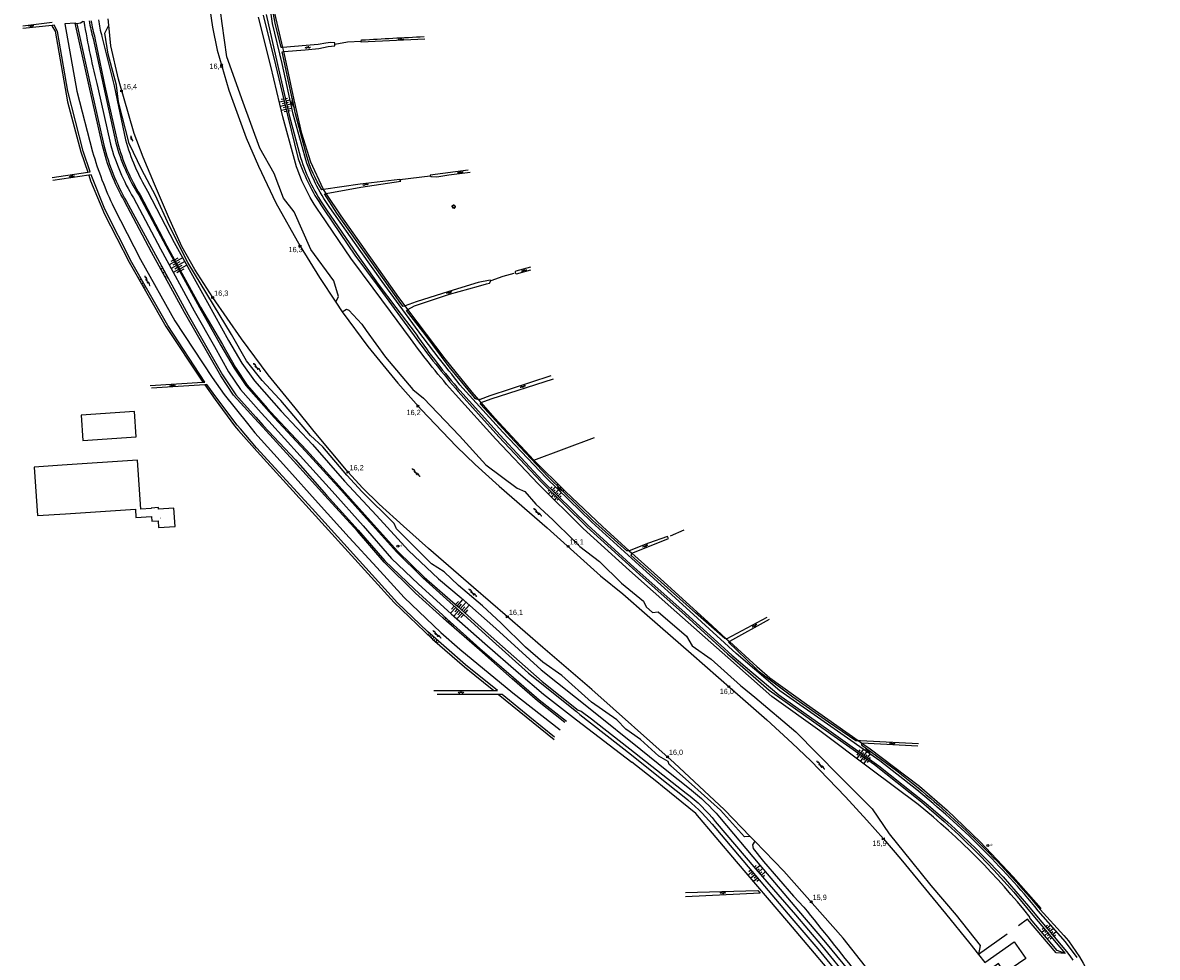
# Model space of a CAD drawing. Header units: millimetres. Extents: x 149344 to 154519, y 463794 to 476271.
# Tile 68 of 70: x 150489 to 151026, y 474443 to 474885. Entities that reach past the tile are written whole.
import ezdxf

# ---------------------------------------------------------------- set-up
doc = ezdxf.new("R2010")
doc.units = ezdxf.units.MM
doc.header["$LTSCALE"] = 4
doc.layers.get('0').update_dxf_attribs({"color": 252, "linetype": 'CONTINUOUS'})
for name, color, linetype in [('Gebouw', 252, 'CONTINUOUS'), ('Huisnummer', 252, 'CONTINUOUS'), ('Kilometrering', 252, 'CONTINUOUS'), ('symbool talud', 252, 'CONTINUOUS'), ('symbool water', 252, 'CONTINUOUS'), ('Topografie', 252, 'CONTINUOUS')]:
    doc.layers.add(name, color=color, linetype=linetype)
doc.styles.add('ISO', font='ISO')
doc.styles.add('rtw_iso', font='iso-rtw.shx')

# ---------------------------------------------------------------- blocks, each defined once
blk = doc.blocks.new('water6')
at = {"linetype": 'Continuous'}
for centre, start, end in [((0.16, 1.47), 129.7446, 230.2554), ((-0.47, 2.22), 309.7446, 50.2554), ((-0.47, 0.72), 309.7446, 50.2554), ((0.49, 0), 129.7446, 230.2554), ((-0.14, 0.75), 309.7446, 50.2554), ((0.16, -1.51), 129.7446, 230.2554), ((-0.47, -0.76), 309.7446, 50.2554), ((-0.47, -2.26), 309.7446, 50.2554), ((-0.14, -0.75), 309.7446, 50.2554)]:
    blk.add_arc(centre, 0.488, start, end, dxfattribs=at)
blk = doc.blocks.new('talud')
for p, q in [((0, 0.75), (0.5, 0.75)), ((0, 0.5), (1, 0.5)), ((0, 0.25), (0.5, 0.25)), ((0, 0), (1, 0)), ((0, -0.25), (0.5, -0.25)), ((0, -0.5), (1, -0.5)), ((0, -0.75), (0.5, -0.75))]:
    blk.add_line(p, q)
blk = doc.blocks.new('water4')
at = {"linetype": 'Continuous'}
for centre, start, end in [((-0.01, 0.75), 129.7446, 230.2554), ((-0.32, 1.12), 309.7446, 50.2554), ((-0.32, 0.37), 309.7446, 50.2554), ((0.32, 0.01), 129.7446, 230.2554), ((0, 0.38), 309.7446, 50.2554), ((-0.01, -0.74), 129.7446, 230.2554), ((-0.32, -0.37), 309.7446, 50.2554), ((-0.32, -1.12), 309.7446, 50.2554), ((0, -0.37), 309.7446, 50.2554)]:
    blk.add_arc(centre, 0.244, start, end, dxfattribs=at)
blk = doc.blocks.new('lichtmast')
for p, q in [((-0.6, 0), (-1, 0)), ((-0.71, 0.71), (-0.42, 0.42)), ((0, 0.6), (0, 1)), ((0.42, 0.42), (0.71, 0.71)), ((0.6, 0), (1, 0)), ((-0.42, -0.42), (-0.71, -0.71)), ((0, -0.6), (0, -1)), ((0.42, -0.42), (0.71, -0.71))]:
    blk.add_line(p, q)
blk.add_circle((0, 0), 0.6)
blk = doc.blocks.new('peilbuis')
at = {"color": 0}
blk.add_circle((0, 0), 0.45, dxfattribs=at)
at = {"style": 'ISO'}
blk.add_attdef('PEILBUIS', (0.7, 0), '', height=0.9, dxfattribs=at)
blk = doc.blocks.new('kilometerpaal')
for p, q in [((-0.44, 0.44), (0.44, -0.44)), ((-0.44, -0.44), (-0.44, 0.44)), ((0.44, 0.44), (-0.44, -0.44)), ((0.44, -0.44), (0.44, 0.44))]:
    blk.add_line(p, q)
at = {"style": 'rtw_iso'}
blk.add_attdef('KILOMETERPAAL', (0.59, 0.87), '', height=2.5, dxfattribs=at)

msp = doc.modelspace()

# ---------------------------------------------------------------- linework, layer by layer
at = {"layer": 'Gebouw'}
for points in [[(150517.71, 474687.66), (150542.96, 474689.36), (150542.15, 474701.34), (150516.9, 474699.64), (150517.71, 474687.66)], [(150508.04, 474675.97), (150494.72, 474675.08), (150496.25, 474652.12), (150509.57, 474653.01)], [(150561.4, 474646.97), (150560.82, 474655.65), (150553.55, 474655.17), (150553.5, 474655.91), (150550, 474655.68), (150550.01, 474655.57), (150545.21, 474655.25), (150543.67, 474678.34), (150508.04, 474675.97)], [(150509.57, 474653.01), (150542.61, 474655.22), (150542.88, 474651.27), (150550.25, 474651.76), (150550.4, 474649.45), (150553.4, 474649.65), (150553.61, 474646.45), (150561.4, 474646.97)]]:
    msp.add_lwpolyline(points, dxfattribs=at)
at = {"layer": 'Topografie'}
msp.add_line((150714.27, 474567.67), (150740.76, 474546.24), dxfattribs=at)
for points in [[(150612.37, 474873.57), (150611.63, 474873.51), (150608.67, 474885.15), (150606.1, 474899.77), (150605.92, 474914.24), (150607.17, 474930.58), (150610.29, 474946.44), (150611.46, 474950.9), (150615.7, 474967.03), (150622.04, 474987.51), (150626.19, 475001.14), (150626.93, 475001.21)], [(150637.4, 474753.06), (150638.71, 474755.75), (150636.48, 474763.27), (150625.62, 474778.1), (150617.69, 474795.82), (150612.63, 474802.34), (150608.18, 474813.93), (150601.46, 474825.98), (150593.66, 474847.62), (150585.92, 474869.18), (150583.65, 474884.99), (150582.02, 474897.11), (150579.97, 474902.09), (150579.4, 474912.98), (150578.93, 474931.5), (150578.74, 474948.48), (150578.09, 474953.71), (150577.98, 474954.56), (150575.15, 474955.16)], [(150489.29, 474883.89), (150503.18, 474885.5)], [(150503.21, 474884), (150489.29, 474882.61)], [(150520.05, 474814.65), (150521.25, 474814.83), (150517.93, 474824.58), (150510.72, 474852.99), (150505.8, 474881.08), (150504.12, 474884.09), (150503.21, 474884)], [(150503.21, 474884), (150503.22, 474883.54), (150504.72, 474881.29), (150510.44, 474847.93), (150516.86, 474824.2), (150520.05, 474814.65)], [(150514.85, 474884.81), (150514.13, 474885.15)], [(150517.86, 474885.96), (150516.6, 474885.15), (150514.85, 474884.81)], [(150833.46, 474500.32), (150830.68, 474500.1), (150819.41, 474512.79), (150805.63, 474525.14), (150795.86, 474533.77), (150795.11, 474534.45), (150794.68, 474535.76), (150790.23, 474538.37), (150781.61, 474546.27), (150774.58, 474551.13), (150770.37, 474555.48), (150758.36, 474563.87), (150744.36, 474576.54), (150735.31, 474582.87), (150727.11, 474589.87), (150715.6, 474601.25), (150706.73, 474609.43), (150695.43, 474619.07), (150688.63, 474625.46), (150682.64, 474629.27), (150666.05, 474645.89), (150664.96, 474648.34), (150649.85, 474663.34), (150642.67, 474671.24), (150631.3, 474684.7), (150625.47, 474690.03), (150611.39, 474706.61), (150610.62, 474707.43), (150602.5, 474716.05), (150595.15, 474725.41), (150588.01, 474737.76), (150579.56, 474751.92), (150567.35, 474771.8), (150558.65, 474789.4), (150552.19, 474803.54), (150545.71, 474815.68), (150539.6, 474828.2), (150534.55, 474847.84), (150533.69, 474855.81), (150529.8, 474870.42), (150528.11, 474880.36), (150530, 474884.23)], [(150636.91, 474875.14), (150636.89, 474875.82), (150634.93, 474875.89), (150632.62, 474875.64), (150629.09, 474875.06), (150623.32, 474874.48), (150612.37, 474873.57)], [(150612.82, 474871.63), (150622.87, 474872.51), (150629.44, 474873.13), (150633.85, 474874.11), (150636.94, 474874.43), (150636.91, 474875.14)], [(150679.51, 474877.53), (150649.41, 474876.08), (150649.46, 474876.58)], [(150503.24, 474812.13), (150520.05, 474814.65)], [(150700.05, 474815.6), (150682.12, 474813.26), (150682.03, 474812.92)], [(150682.03, 474812.92), (150682.52, 474812.51), (150685.24, 474812.45), (150690.88, 474813.34), (150700.91, 474814.62)], [(150520.56, 474813.12), (150503.58, 474810.64)], [(150574.54, 474715.29), (150575.44, 474715.34), (150557.89, 474742.04), (150540.99, 474771.89), (150528.21, 474797.03), (150521.63, 474813.28), (150520.56, 474813.12)], [(150520.56, 474813.12), (150521.42, 474810.53), (150527.93, 474794.78), (150539.58, 474771.96), (150557.03, 474741.62), (150574.54, 474715.29)], [(150667.65, 474811.17), (150648.91, 474809.01), (150631.61, 474806.45)], [(150632.86, 474804.56), (150649.28, 474807.59), (150668.13, 474810.34), (150667.65, 474811.17)], [(150670.21, 474751.34), (150669.24, 474750.99), (150668.14, 474752.53), (150660.23, 474763.7), (150650.18, 474777.79), (150637.84, 474795.19), (150632.12, 474804.42), (150632.86, 474804.56)], [(150710.77, 474763.16), (150710.4, 474763.59), (150704.69, 474762.35), (150690.9, 474758.17), (150675.44, 474753.19), (150670.21, 474751.34)], [(150671.55, 474749.57), (150674.65, 474751.34), (150691.2, 474756.85), (150704.89, 474760.65), (150708.75, 474761.75), (150710.06, 474762.11), (150710.77, 474763.16)], [(150640.36, 474748.56), (150642.52, 474749.84), (150643.57, 474749.35), (150649.74, 474742.67), (150651.83, 474739.74), (150660.91, 474727.02), (150673.88, 474711.73), (150678.85, 474707.7), (150695.97, 474689.91), (150708.45, 474676.15), (150723.19, 474665.11), (150726.77, 474663.61), (150732.06, 474657.49), (150740.08, 474650.2), (150749.67, 474640.65), (150752.83, 474637.46), (150762.09, 474630.46), (150772.61, 474620.11), (150782.89, 474611.61), (150784.29, 474609), (150787.18, 474606.25), (150789.84, 474606.68), (150803.36, 474595.05), (150805.97, 474590.45), (150814.98, 474584.25), (150828.79, 474571.77), (150829.57, 474571.07), (150835.68, 474566.3), (150854.99, 474549.79), (150875.43, 474529.12), (150891.17, 474513.42), (150899.12, 474501.58), (150909.79, 474488.52), (150918.89, 474477.09), (150930.81, 474463.13), (150942.24, 474448.78), (150941.39, 474444.49)], [(150549.59, 474713.74), (150574.54, 474715.29)], [(150575.4, 474714.04), (150550.23, 474712.38)], [(150712.17, 474569.36), (150713.9, 474569.36), (150698.7, 474581.61), (150680.86, 474597.34), (150666.63, 474610.91), (150626.24, 474655.43), (150599.95, 474684.27), (150592.36, 474693.12), (150590.76, 474694.99), (150581.17, 474707.67), (150576.4, 474714.11), (150575.4, 474714.04)], [(150575.4, 474714.04), (150580.27, 474707), (150589.45, 474694.68), (150591.44, 474692.4), (150600.13, 474682.47), (150632.35, 474647.02), (150665.04, 474611.09), (150683.18, 474593.66), (150698.3, 474580.59), (150712.17, 474569.36)], [(150706.18, 474705.66), (150710.91, 474707.44), (150740.34, 474716.87)], [(150776.23, 474635.53), (150776.02, 474635.45), (150775, 474635.41), (150759.01, 474649.86), (150737.73, 474670.62), (150721.96, 474687.42), (150705.83, 474704.88), (150705.95, 474705.57), (150706.18, 474705.66)], [(150777.51, 474634.38), (150785.05, 474637.33), (150794.73, 474641.28), (150794.3, 474642.2), (150785.38, 474639.02), (150776.23, 474635.53)], [(150822.13, 474593.9), (150821.4, 474594.04), (150807.57, 474606.18), (150791.28, 474620.6), (150777.17, 474633.33), (150777.44, 474634.35), (150777.51, 474634.38)], [(150841.32, 474603.91), (150822.44, 474593.85), (150822.13, 474593.9)], [(150842.38, 474602.98), (150823.58, 474592.57)], [(150823.58, 474592.57), (150823.12, 474592.32), (150835.93, 474580.01), (150837.2, 474578.78), (150853.63, 474566.35), (150870.51, 474554.56), (150883.48, 474545.72), (150884.51, 474545.72)], [(150683.78, 474569.42), (150712.17, 474569.36)], [(150685.39, 474567.7), (150714.27, 474567.67)], [(150714.27, 474567.67), (150716.06, 474567.67), (150729.22, 474556.91), (150740.84, 474547.42)], [(150884.51, 474545.72), (150885.63, 474545.72), (150913.1, 474544.38)], [(150912.75, 474543), (150886.21, 474544.52)], [(150802.76, 474473.85), (150837.09, 474474.86), (150838.07, 474473.48), (150802.85, 474471.73)]]:
    msp.add_lwpolyline(points, dxfattribs=at)
at = {"layer": 'Topografie', "flags": 128}
for points in [[(150612.37, 474873.57), (150608.58, 474889.8), (150607.37, 474900.83), (150607.16, 474914.92), (150608.71, 474930.97), (150611.95, 474947.05), (150616.55, 474965.1), (150621.8, 474982.23), (150626.93, 475001.21)], [(150575.15, 474955.16), (150575.02, 474953.45), (150574.66, 474937.72), (150575, 474923.71), (150575.8, 474908.52), (150577.14, 474896.14), (150579.09, 474883.24), (150581.28, 474872.27), (150586.8, 474853.36), (150595.04, 474830.78), (150600.76, 474817.48), (150609.01, 474800.18), (150620.53, 474779.56), (150629.65, 474764.84), (150637.4, 474753.06)], [(150530, 474884.23), (150529.69, 474887.21)], [(150833.46, 474500.32), (150821.25, 474512.88), (150797.42, 474535.23), (150758.49, 474569.84), (150735.4, 474589.76), (150718.66, 474604.23), (150702.58, 474618.06), (150681.29, 474636.64), (150669.36, 474647.19), (150657.98, 474657.52), (150650.08, 474665.28), (150643.29, 474672.69), (150627.22, 474691.93), (150618.15, 474703.17), (150605.39, 474718.75), (150592.86, 474735.74), (150579.25, 474755.25), (150570.76, 474768.55), (150564.54, 474779.4), (150558.23, 474793.52), (150551.57, 474808.89), (150546.29, 474821.73), (150542.05, 474832.95), (150534.56, 474858.58), (150531.06, 474874.31), (150530, 474884.23)], [(150612.82, 474871.63), (150612.37, 474873.57)], [(150636.91, 474875.14), (150642.9, 474876.26), (150649.46, 474876.58)], [(150631.61, 474806.45), (150631.45, 474806.69), (150625.6, 474819.36), (150621.4, 474832.88), (150617.78, 474848.78), (150613.46, 474868.9), (150612.82, 474871.63)], [(150667.65, 474811.17), (150682.03, 474812.92)], [(150632.86, 474804.56), (150631.61, 474806.45)], [(150670.21, 474751.34), (150667.19, 474755.33), (150639.88, 474793.94), (150632.86, 474804.56)], [(150721.64, 474766.64), (150716.37, 474765.18), (150710.77, 474763.16)], [(150637.4, 474753.06), (150640.36, 474748.56)], [(150671.55, 474749.57), (150670.21, 474751.34)], [(150705.05, 474706.96), (150701.92, 474710.59), (150689.13, 474726.33), (150671.55, 474749.57)], [(150640.36, 474748.56), (150652.6, 474732.12), (150666.71, 474714.73), (150677.76, 474702.35), (150694.51, 474684.86), (150703.26, 474676.34), (150714.74, 474666.02), (150737.38, 474646.34), (150762.65, 474623.68), (150773.17, 474615.16), (150784.64, 474605.04), (150795.73, 474595.39), (150805.43, 474586.89), (150824.86, 474569.94), (150826.18, 474568.76), (150841.23, 474555.46), (150853.36, 474544.55), (150862.06, 474536.1), (150878.5, 474519.06), (150888.66, 474508.04), (150896.48, 474499.26), (150904.63, 474489.58), (150925.75, 474463.83), (150937.33, 474449.63), (150941.39, 474444.49)], [(150706.18, 474705.66), (150705.05, 474706.96)], [(150731.09, 474678.39), (150712.62, 474698.19), (150706.18, 474705.66)], [(150731.09, 474678.39), (150759.78, 474689.05)], [(150731.09, 474678.39), (150746.05, 474663.53), (150763.52, 474647.06), (150776.23, 474635.53)], [(150802.05, 474645.24), (150795.6, 474642.4)], [(150776.23, 474635.53), (150777.51, 474634.38)], [(150777.51, 474634.38), (150790.94, 474622.19), (150813.47, 474601.86), (150822.13, 474593.9)], [(150822.13, 474593.9), (150823.58, 474592.57)], [(150823.58, 474592.57), (150834.76, 474582.3), (150836.56, 474580.74), (150842.69, 474575.4), (150860.03, 474562.89), (150884.51, 474545.72)], [(150884.51, 474545.72), (150886.21, 474544.52)], [(150886.21, 474544.52), (150889.51, 474542.21), (150913.52, 474524.18), (150926.65, 474512.84), (150942.24, 474497.86), (150957.86, 474481.27), (150971.02, 474466.31)], [(150880.59, 474425.29), (150880.21, 474425.78), (150851.78, 474459.54), (150826.96, 474488.44), (150807.77, 474511.16), (150791.88, 474524.04), (150789.23, 474526.12), (150777.39, 474535.42)], [(150835.6, 474498.11), (150833.46, 474500.32)], [(150977.35, 474297.69), (150972.52, 474313.03), (150969.21, 474322.49), (150965.35, 474331.97), (150956.57, 474347.8), (150945.26, 474364.2), (150923.73, 474392.66), (150897.95, 474426.21), (150877.35, 474452.24), (150849.39, 474483.93), (150835.6, 474498.11)], [(150982.39, 474444.91), (150978.15, 474445.37), (150964.63, 474461.16), (150960.36, 474458.09)], [(150954.95, 474454.18), (150941.39, 474444.49)], [(150941.39, 474444.49), (150944.41, 474440.66), (150958.23, 474450.49), (150963.84, 474442.58), (150953.91, 474435.79), (150950.87, 474440.25), (150947.12, 474437.49), (150952.16, 474430.93)], [(150941.39, 474444.49), (150941.39, 474444.49)], [(150941.39, 474444.49), (150941.39, 474444.49)]]:
    msp.add_lwpolyline(points, dxfattribs=at)
at = {"layer": 'Topografie'}
for points in [[(150988.1, 474443.06), (150982.65, 474450.5), (150969.7, 474465.23, 0.050601), (150912.19, 474522.43), (150894.83, 474536.12), (150871.52, 474552.36), (150847.53, 474569.31), (150835.53, 474579.55), (150826.85, 474586.95), (150804.91, 474606.97), (150782.58, 474627.04), (150758.42, 474649.23), (150736.89, 474669.99), (150716.45, 474691.57), (150697.46, 474712.43, -0.009098), (150676.85, 474738.94), (150667.36, 474751.92), (150659.3, 474762.96), (150649.23, 474777.11), (150634.58, 474797.92, -0.076621), (150622.68, 474822.11), (150617.23, 474842.08), (150612, 474866.05), (150607.44, 474884.92), (150605.39, 474899.62)], [(150604.39, 474889.16), (150609.89, 474865.61), (150615.35, 474841.58), (150620.78, 474821.54, 0.079707), (150633.02, 474796.77), (150647.47, 474775.67), (150657.45, 474761.6), (150665.75, 474750.66), (150675.38, 474737.98, 0.032247), (150696.1, 474711.34), (150715.16, 474690.12), (150735.1, 474668.77), (150756.64, 474647.62), (150778.55, 474627.58), (150801.11, 474607.52), (150824.73, 474586.13), (150834.28, 474578.1), (150847.03, 474567.37), (150870.6, 474550.62), (150894.22, 474533.69), (150916.52, 474516.06, -0.048769), (150968.03, 474463.76), (150980.48, 474448.9), (150983.1, 474445.85), (150984.62, 474443.84), (150985.99, 474441.87)], [(150514.13, 474885.15), (150509.17, 474884.71), (150514.84, 474852.9), (150522.33, 474824.29, 0.041104), (150532.36, 474797.96), (150544.94, 474773.3), (150561.26, 474744.24), (150578.94, 474717.51), (150584.52, 474709.4), (150595.58, 474695.65), (150599.06, 474691.33), (150614.16, 474674.72), (150629.07, 474657.98), (150643.77, 474641.71), (150656.85, 474627.55), (150669.77, 474613.43), (150687.11, 474596.88), (150696.07, 474588.91), (150721.13, 474568.24), (150743.56, 474550.76)], [(150745.72, 474554.26), (150732.87, 474564.53), (150720.76, 474574.94), (150705.34, 474588.57), (150689.74, 474602.14), (150675.15, 474615.42), (150660.29, 474630.15), (150647.63, 474644.7), (150632.17, 474661.69), (150617.33, 474678.07), (150602.92, 474693.99), (150598.98, 474698.31), (150589.07, 474709.16), (150583.01, 474718.3), (150565.85, 474748.3), (150550.29, 474776.77), (150537.5, 474800.92, -0.076511), (150527.1, 474827.22), (150520.39, 474856.79), (150514.13, 474885.15)], [(150514.85, 474884.81), (150521.63, 474854.07), (150527.75, 474827.36, 0.075059), (150538.4, 474800.8), (150551.17, 474777.28), (150567.51, 474747.05), (150577, 474730.54), (150583.75, 474718.73), (150590.17, 474709.26), (150599.53, 474698.74), (150602.99, 474694.84), (150618.29, 474678.45), (150633.08, 474661.88), (150647.97, 474645.19), (150660.57, 474630.76), (150674.6, 474617.26), (150689.93, 474603.25), (150705.46, 474589.3), (150721.42, 474575.57), (150733.56, 474565.03), (150746.51, 474554.89)], [(150518.23, 474886, 0.023288), (150524.87, 474854.57), (150530.82, 474827.86, 0.069466), (150541.68, 474802.42), (150554.48, 474778.34), (150570.43, 474749.03), (150580.06, 474732.08), (150586.65, 474720.22), (150592.29, 474711.76), (150602.16, 474700.8), (150605.7, 474696.87), (150620.54, 474680.45), (150635.73, 474663.73), (150650.35, 474647.32), (150663.78, 474631.91), (150676.48, 474619.66), (150691.97, 474605.66), (150707.83, 474591.66), (150723.78, 474577.76), (150735.73, 474567.65), (150751.31, 474555.45), (150777.39, 474535.42)], [(150520.71, 474886.26, 0.025396), (150522.63, 474877.89), (150527.47, 474855.22), (150533.31, 474828.49, 0.074265), (150544.23, 474803.68), (150556.98, 474779.82), (150572.87, 474750.64), (150583, 474732.55), (150589.37, 474721.81), (150594.89, 474713.69), (150604.57, 474702.7), (150608.22, 474698.56), (150623.11, 474682.67), (150638.3, 474665.91), (150653.41, 474649.14), (150666.07, 474635.04), (150678.6, 474622.67), (150694.52, 474608.3), (150709.89, 474594.25), (150728.5, 474577.67), (150751.34, 474559.46), (150752.81, 474558.06), (150777.3, 474538.91), (150790.9, 474528.05), (150802.13, 474519.09, -0.053992), (150815.42, 474506.12), (150834.22, 474483.87), (150853.1, 474461.48), (150865.4, 474447.13), (150878.79, 474430.86)], [(150521.6, 474886.36, 0.028712), (150523.47, 474878.01), (150528.19, 474855.36), (150534.13, 474828.77, 0.068524), (150544.84, 474803.81), (150557.48, 474779.8), (150573.34, 474750.79), (150583.81, 474733.11), (150590.02, 474722.17), (150595.5, 474713.78), (150604.97, 474703.01), (150608.66, 474698.82), (150623.57, 474683.06), (150638.95, 474666.06), (150653.8, 474649.56), (150666.68, 474635.18), (150679.18, 474623.01), (150695.15, 474609.09), (150710.87, 474595.02), (150735.02, 474573.68), (150752.02, 474560.16), (150753.55, 474559.58), (150758.43, 474556.07), (150778.76, 474540.04), (150792.17, 474529.51), (150803.18, 474520.88, -0.065526), (150816.94, 474507.36), (150836.07, 474484.9), (150854.91, 474463.21), (150867.2, 474448.75), (150880.56, 474432.4)], [(150525.12, 474886.73, 0.036896), (150526.76, 474878.79), (150532.49, 474855.4), (150537.93, 474829.93, 0.064128), (150548.34, 474805.61), (150560.9, 474781.3), (150576.73, 474752.88), (150586.67, 474735.05), (150592.96, 474724.18), (150598.94, 474715.9), (150608.14, 474705.49), (150611.59, 474701.59), (150626.44, 474685.85), (150641.45, 474668.5), (150656.61, 474652.12), (150671.8, 474635.65), (150685.95, 474622.2), (150696.77, 474613.21), (150713.07, 474598.76), (150734.61, 474579.19), (150758.48, 474560.09), (150781.68, 474541.56), (150794.01, 474531.63), (150804.74, 474522.99, -0.050605), (150818.96, 474509.49), (150838, 474486.69), (150856.34, 474465.13), (150869.13, 474450.25), (150882.51, 474433.89)], [(150982.39, 474444.91), (150978.63, 474446.41), (150965.98, 474461.33), (150965.52, 474461.88), (150965.81, 474462.08, 0.055359), (150912.82, 474515.44), (150890.51, 474532.13), (150866.33, 474550.34), (150843.71, 474566.59), (150832.7, 474576.28), (150822.79, 474585), (150798.66, 474606.35), (150776.32, 474626.24), (150754.4, 474646.01), (150733.16, 474667.15), (150713.15, 474688.27), (150694.02, 474709.41, -0.026793), (150672.75, 474735.94), (150663.29, 474748.72), (150655.15, 474759.72), (150644.49, 474773.94), (150630.14, 474795.11, -0.0904), (150617.85, 474820.6), (150612.4, 474840.82), (150606.6, 474864.76), (150600.88, 474887.92)], [(150603.1, 474888.95), (150608.86, 474865.44), (150614.55, 474841.51), (150619.67, 474820.92, 0.071738), (150632.24, 474796.34), (150646.47, 474775.27), (150657.03, 474761.12), (150665.06, 474750.11), (150674.52, 474737.16, 0.021458), (150695.34, 474710.82), (150714.51, 474689.47), (150734.51, 474668.15), (150756.16, 474646.9), (150781.04, 474624.29), (150802.79, 474604.89), (150822.7, 474586.72), (150833.57, 474577.28), (150842.39, 474569.63), (150867.3, 474551.93), (150892.25, 474534.35), (150914.44, 474516.67, -0.050629), (150967.14, 474463.15), (150982.39, 474444.91)], [(150649.46, 474876.58), (150649.61, 474877.19, -0.001252), (150679.21, 474878.76)], [(150631.61, 474806.45), (150630.79, 474806.33, -0.072505), (150623.64, 474822.25), (150618.38, 474842.17), (150612.11, 474871.57), (150612.82, 474871.63)], [(150729.54, 474769.71), (150722.49, 474767.78, 0.743282), (150722.94, 474766.55), (150729.66, 474768.38)], [(150705.05, 474706.96, -0.285586), (150702.97, 474708.04), (150690.99, 474722.58), (150679.65, 474737.82), (150670.9, 474749.2), (150671.55, 474749.57)], [(150739.2, 474718.19), (150710.25, 474708.77), (150705.73, 474707.13, -0.079578), (150705.05, 474706.96)], [(150886.21, 474544.52), (150886.16, 474544.52), (150886.01, 474543.69), (150902.62, 474531.53), (150912.83, 474523.4, -0.04544), (150970.62, 474465.78), (150981.83, 474453.51), (150984.04, 474450.92), (150989.13, 474443.44), (150990.97, 474440.42), (150993.12, 474436.21), (150997.68, 474428.7), (151003.09, 474419.61), (151004.42, 474417.66), (151013.57, 474417.55), (151026.01, 474416.76)], [(150835.6, 474498.11), (150834.55, 474496.41), (150834.77, 474494.61), (150839.77, 474488.52), (150853.84, 474472.11), (150858.74, 474466.97, -0.001898), (150884.71, 474434.5, -0.012349), (150919.82, 474389.84, -0.001789), (150946.36, 474351.93, -0.078746), (150959.28, 474333.23)]]:
    msp.add_lwpolyline(points, format="xyb", dxfattribs=at)

# ---------------------------------------------------------------- block references
at = {"layer": 'Kilometrering', "linetype": 'Continuous'}
ref = msp.add_blockref('kilometerpaal', (150583.39, 474865.05), dxfattribs=at)
ref.add_attrib('KILOMETERPAAL', '16,4', (150577.64, 474863.47), dxfattribs={"layer": '0', "height": 2.5, "style": 'rtw_iso'})
for p, values in [((150536.08, 474852.99), {'KILOMETERPAAL': '16,4'}), ((150579.25, 474755.25), {'KILOMETERPAAL': '16,3'}), ((150643.29, 474672.69), {'KILOMETERPAAL': '16,2'}), ((150747.43, 474637.62), {'KILOMETERPAAL': '16,1'}), ((150718.66, 474604.23), {'KILOMETERPAAL': '16,1'}), ((150794.37, 474538.04), {'KILOMETERPAAL': '16,0'}), ((150862.37, 474469.41), {'KILOMETERPAAL': '15,9'})]:
    msp.add_blockref('kilometerpaal', p, dxfattribs=at).add_auto_attribs(values)
ref = msp.add_blockref('kilometerpaal', (150620.53, 474779.56), dxfattribs=at)
ref.add_attrib('KILOMETERPAAL', '16,3', (150615.02, 474776.77), dxfattribs={"layer": '0', "height": 2.5, "style": 'rtw_iso'})
ref = msp.add_blockref('kilometerpaal', (150676.3, 474703.94), dxfattribs=at)
ref.add_attrib('KILOMETERPAAL', '16,2', (150670.85, 474699.68), dxfattribs={"layer": '0', "height": 2.5, "style": 'rtw_iso'})
ref = msp.add_blockref('kilometerpaal', (150823.41, 474571.22), dxfattribs=at)
ref.add_attrib('KILOMETERPAAL', '16,0', (150819.01, 474567.73), dxfattribs={"layer": '0', "height": 2.5, "style": 'rtw_iso'})
ref = msp.add_blockref('kilometerpaal', (150896.48, 474499.26), dxfattribs=at)
ref.add_attrib('KILOMETERPAAL', '15,9', (150891.24, 474495.88), dxfattribs={"layer": '0', "height": 2.5, "style": 'rtw_iso'})
at = {"layer": 'symbool talud', "yscale": 4}
for p, xscale, zscale, rotation in [((150613.41, 474846.27), 2.293944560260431, 2.293944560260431, 193.3712390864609), ((150614.24, 474846.48), 1.948981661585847, 1.948981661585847, 12.79056056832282), ((150618.08, 474847.4), 0.7832212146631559, 0.7832212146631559, 192.1219851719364), ((150562.11, 474770.39), 2.9833635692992, 2.9833635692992, 208.5719279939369), ((150562.55, 474770.53), 3.792713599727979, 3.792713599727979, 28.65692298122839), ((150556.51, 474767.4), 0.968155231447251, 0.968155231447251, 208.409391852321), ((150545.44, 474761.77), 1.029740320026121, 1.029740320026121, 29.90975844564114), ((150740.56, 474662.21), 1.653244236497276, 1.653244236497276, 225.5340615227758), ((150741.15, 474662.83), 2.200693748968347, 2.200693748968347, 45.52066119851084), ((150743.86, 474665.67), 0.7417596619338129, 0.7417596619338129, 225.7043124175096), ((150696.29, 474608.04), 4.139337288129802, 4.139337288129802, 48.42533631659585), ((150695.63, 474607.28), 3.643770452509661, 3.643770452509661, 227.683263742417), ((150690.99, 474602.31), 0.93728967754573, 0.93728967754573, 227.9087173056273), ((150683.18, 474593.82), 1.154407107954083, 1.154407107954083, 47.51144734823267), ((150887.33, 474538.63), 2.176079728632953, 2.176079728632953, 54.37730043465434), ((150886.99, 474538.06), 2.512048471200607, 2.512048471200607, 234.8389698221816), ((150837.32, 474483.47), 2.52277825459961, 2.52277825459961, 40.8152660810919), ((150835.65, 474482.18), 2.508093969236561, 2.508093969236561, 220.1448274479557), ((150974.2, 474454.71), 1.886571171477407, 1.886571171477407, 219.8953497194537), ((150975.05, 474455.39), 2.398403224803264, 2.398403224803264, 39.95019782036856)]:
    msp.add_blockref('talud', p, dxfattribs=dict(at, xscale=xscale, zscale=zscale, rotation=rotation))
at = {"layer": 'symbool water'}
for name, p, rotation in [('water4', (150493.35, 474883.78), 275.2809760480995), ('water4', (150624.16, 474873.62), 95.19339779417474), ('water4', (150668.28, 474877.48), 91.37345838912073), ('water4', (150616.74, 474847.14), 192.308633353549), ('water4', (150540.74, 474830.5), 200.9630632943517), ('water4', (150696.31, 474814.55), 97.46678685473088), ('water4', (150512.52, 474812.69), 96.31726787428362), ('water4', (150651.53, 474808.8), 99.88424419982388), ('water6', (150548.21, 474763.18), 208.2060892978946), ('water4', (150726.48, 474768.11), 104.3989914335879), ('water4', (150691.14, 474757.65), 286.3173988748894), ('water6', (150600.05, 474722.26), 222.294755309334), ('water4', (150560.15, 474713.66), 93.52252576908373), ('water4', (150725.9, 474713.16), 288.3904102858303), ('water4', (150743.06, 474664.77), 225.3430602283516), ('water6', (150732.86, 474653.66), 226.657702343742), ('water4', (150783.84, 474637.73), 291.4432972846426), ('water6', (150702.12, 474615.61), 226.657702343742), ('water4', (150835.54, 474600.05), 298.6833648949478), ('water6', (150685.21, 474595.92), 227.9209282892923), ('water4', (150696.61, 474568.51), 90.61042323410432), ('water4', (150889.02, 474540.84), 233.643658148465), ('water4', (150900.61, 474544.31), 266.9836101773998), ('water6', (150866.74, 474534.07), 224.640674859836), ('water4', (150820.51, 474473.64), 270.5408878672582)]:
    msp.add_blockref(name, p, dxfattribs=dict(at, rotation=rotation))
at = {"layer": 'symbool water', "linetype": 'Continuous', "rotation": 224.6744940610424}
msp.add_blockref('water6', (150675.31, 474672.49), dxfattribs=at)
at = {"layer": 'Topografie', "linetype": 'Continuous'}
msp.add_blockref('lichtmast', (150693.2, 474798.3), dxfattribs=at)
for p in [(150666.68, 474637.64), (150945.86, 474496.03)]:
    msp.add_blockref('peilbuis', p, dxfattribs=at).add_auto_attribs({'PEILBUIS': 'pb'})

# ---------------------------------------------------------------- texts
at = {"layer": 'Huisnummer', "style": 'ISO'}
msp.add_text('3', height=0.9, rotation=0.6875, dxfattribs=at).set_placement((150554.12, 474650.47))

doc.saveas('drawing.dxf')
